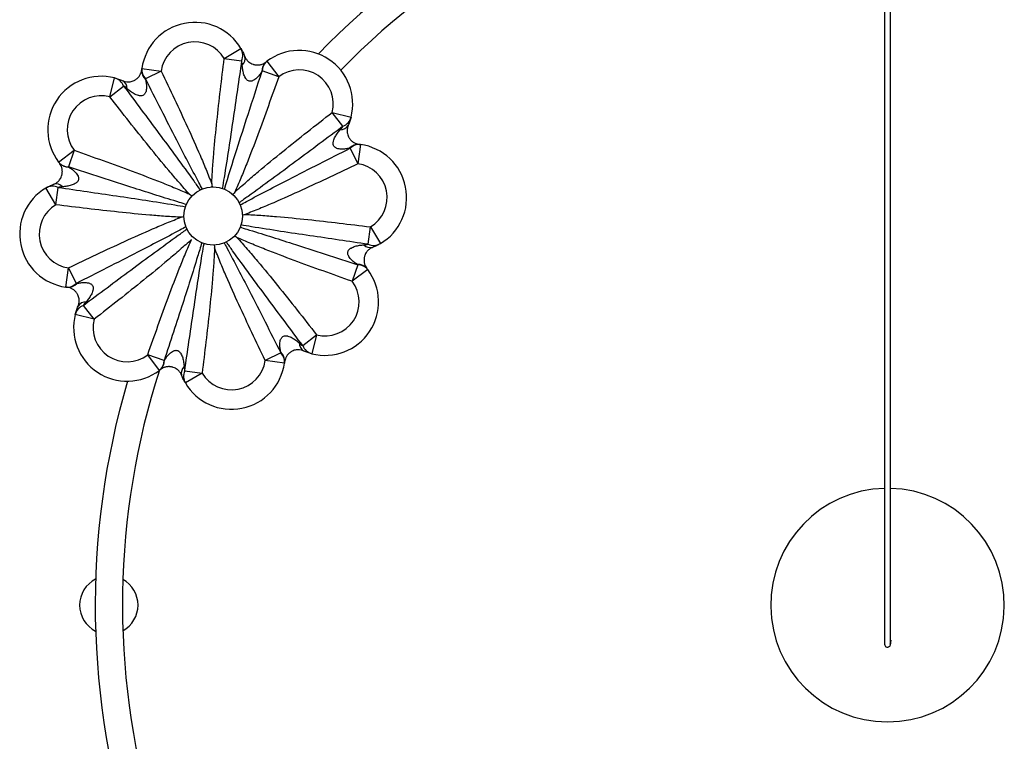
# Paper-space layout '_Inferior' of a CAD drawing. Header units: millimetres. Extents: x -681 to 211, y 556 to 1553.
# Tile 4 of 6: x -681 to -175, y 985 to 1356. Entities that reach past the tile are written whole.
import ezdxf

# ---------------------------------------------------------------- set-up
doc = ezdxf.new("R2010")
doc.units = ezdxf.units.MM

psp = doc.layouts.new('_Inferior')

# ---------------------------------------------------------------- linework, layer by layer
at = {"color": 7, "linetype": 'Continuous', "lineweight": 25}
for p, q in [((-575.86, 1335.79), (-567.25, 1340.88)), ((-575.86, 1335.79), (-566.91, 1334.68)), ((-618.16, 1330.68), (-608.25, 1329.3)), ((-553.92, 1334.41), (-547.89, 1326.43)), ((-634.65, 1316.15), (-632.16, 1325.83)), ((-608.25, 1329.3), (-616.33, 1325.42)), ((-547.89, 1326.43), (-556.34, 1329.4)), ((-634.65, 1316.15), (-627.53, 1321.68)), ((-514.86, 1301), (-520.39, 1308.11)), ((-520.39, 1308.11), (-510.71, 1305.62)), ((-511.12, 1289.79), (-507.23, 1281.72)), ((-505.85, 1291.62), (-507.23, 1281.72)), ((-660.95, 1282.62), (-652.97, 1288.65)), ((-652.97, 1288.65), (-655.93, 1280.19)), ((-662.33, 1260.68), (-661.21, 1269.63)), ((-582.51, 1269.85), (-582.32, 1269.97)), ((-662.33, 1260.68), (-667.42, 1269.29)), ((-592.7, 1264.9), (-592.67, 1265.03)), ((-571.67, 1266.18), (-571.51, 1266.14)), ((-501.86, 1240.37), (-500.74, 1249.32)), ((-500.74, 1249.32), (-495.65, 1240.71)), ((-507.14, 1229.81), (-510.1, 1221.35)), ((-657.22, 1218.38), (-655.84, 1228.28)), ((-655.84, 1228.28), (-651.96, 1220.21)), ((-502.12, 1227.38), (-510.1, 1221.35)), ((-642.68, 1201.89), (-648.22, 1209)), ((-642.68, 1201.89), (-652.37, 1204.38)), ((-535.54, 1188.32), (-528.42, 1193.85)), ((-528.42, 1193.85), (-530.91, 1184.17)), ((-546.74, 1184.58), (-554.82, 1180.7)), ((-606.73, 1180.6), (-615.18, 1183.57)), ((-609.16, 1175.59), (-615.18, 1183.57)), ((-544.91, 1179.32), (-554.82, 1180.7)), ((-596.16, 1175.32), (-587.22, 1174.21)), ((-587.22, 1174.21), (-595.82, 1169.12))]:
    psp.add_line(p, q, dxfattribs=at)
psp.add_circle((-581.54, 1254.88), 15, dxfattribs=at)
for centre, radius, start, end in [((-235.13, 1055), 407, 102.6288, 135.9176), ((-235.13, 1055), 393, 101.7273, 135.6238), ((-590.92, 1326.89), 27.5, 30.5855, 172.0684), ((-590.92, 1326.89), 17.5, 30.5855, 172.0684), ((-573.49, 1337.43), 7.13, 337.2661, 28.9551), ((-569.77, 1335.79), 4.6, 313.1035, 14.2915), ((-537.34, 1312.47), 27.5, 345.5855, 127.0684), ((-611.67, 1329.99), 6.53, 173.9023, 224.4386), ((-550.49, 1329.42), 6.05, 130.8469, 182.9795), ((-549.82, 1329.33), 6.53, 128.9023, 179.4386), ((-639.01, 1299.2), 27.5, 75.5855, 217.0684), ((-634.13, 1318.98), 7.13, 22.2661, 73.9551), ((-612.21, 1329.58), 6.05, 175.8469, 227.9795), ((-537.34, 1312.47), 17.5, 345.5855, 127.0684), ((-630.35, 1320.45), 4.6, 358.1035, 59.2915), ((-639.01, 1299.2), 17.5, 75.5855, 217.0684), ((-517.56, 1307.6), 7.13, 292.2661, 343.9551), ((-516.09, 1303.81), 4.6, 268.1035, 329.2915), ((-506.96, 1285.67), 6.05, 85.8469, 137.9795), ((-506.55, 1285.13), 6.53, 83.9023, 134.4386), ((-509.65, 1264.39), 27.5, 300.5855, 82.0684), ((-655.87, 1286.72), 6.53, 218.9023, 269.4386), ((-655.96, 1286.05), 6.05, 220.8469, 272.9795), ((-509.65, 1264.39), 17.5, 300.5855, 82.0684), ((-663.97, 1263.05), 7.13, 67.2661, 118.9551), ((-662.33, 1266.76), 4.6, 43.1035, 104.2915), ((-653.43, 1245.61), 27.5, 120.5855, 262.0684), ((-653.43, 1245.61), 17.5, 120.5855, 262.0684), ((-500.74, 1243.24), 4.6, 223.1035, 284.2915), ((-499.11, 1246.95), 7.13, 247.2661, 298.9551), ((-507.11, 1223.95), 6.05, 40.8469, 92.9795), ((-507.2, 1223.28), 6.53, 38.9023, 89.4386), ((-524.07, 1210.8), 27.5, 255.5855, 37.0684), ((-656.53, 1224.87), 6.53, 263.9023, 314.4386), ((-656.12, 1224.33), 6.05, 265.8469, 317.9795), ((-524.07, 1210.8), 17.5, 255.5855, 37.0684), ((-645.52, 1202.4), 7.13, 112.2661, 163.9551), ((-646.98, 1206.19), 4.6, 88.1035, 149.2915), ((-625.73, 1197.53), 27.5, 165.5855, 307.0684), ((-625.73, 1197.53), 17.5, 165.5855, 307.0684), ((-532.72, 1189.55), 4.6, 178.1035, 239.2915), ((-550.86, 1180.42), 6.05, 355.8469, 47.9795), ((-551.41, 1180.01), 6.53, 353.9023, 44.4386), ((-528.94, 1191.02), 7.13, 202.2661, 253.9551), ((-613.26, 1180.67), 6.53, 308.9023, 359.4386), ((-612.58, 1180.58), 6.05, 310.8469, 2.9795), ((-572.15, 1183.11), 27.5, 210.5855, 352.0684), ((-572.15, 1183.11), 17.5, 210.5855, 352.0684), ((-235.13, 1055), 393, 162.1108, 196.0626), ((-593.3, 1174.21), 4.6, 133.1035, 194.2915), ((-589.59, 1172.57), 7.13, 157.2661, 208.9551), ((-235.13, 1055), 407, 163.5828, 198.3186), ((-235.13, 1055), 60, 91.4344, 88.562), ((-635.13, 1055), 15, 116.8721, 243.1279), ((-635.13, 1055), 15, 298.7725, 61.2275)]:
    psp.add_arc(centre, radius, start, end, dxfattribs=at)
for points, knots in [([(-236.63, 1034.9), (-236.58, 1034.6), (-236.49, 1034.09), (-236, 1033.64), (-235.67, 1033.48), (-235.47, 1033.43), (-235.42, 1033.42), (-235.38, 1033.41), (-235.34, 1033.41), (-235.26, 1033.4), (-234.95, 1033.38), (-234.55, 1033.47), (-234.02, 1033.81), (-233.69, 1034.34), (-233.17, 1038.97), (-233.82, 1033.4), (-233.58, 1036.2), (-233.64, 1036.7), (-233.62, 1038.11), (-233.63, 1039.6), (-233.63, 1041.29), (-233.63, 1043.1), (-233.63, 1044.99), (-233.63, 1046.92), (-233.63, 1048.84), (-233.63, 1050.8), (-233.63, 1052.85), (-233.63, 1055.13), (-233.63, 1057.81), (-233.63, 1060.98), (-233.63, 1064.81), (-233.63, 1069.57), (-233.63, 1075.48), (-233.63, 1082.62), (-233.63, 1090.39), (-233.63, 1098.81), (-233.63, 1107.75), (-233.63, 1117.01), (-233.63, 1127.56), (-233.63, 1139.34), (-233.63, 1152.24), (-233.63, 1165.03), (-233.63, 1177.44), (-233.63, 1189.22), (-233.63, 1200.38), (-233.63, 1210.93), (-233.63, 1221.02), (-233.63, 1230.77), (-233.63, 1240.19), (-233.63, 1249.39), (-233.63, 1258.42), (-233.63, 1267.3), (-233.63, 1278.93), (-233.63, 1292.76), (-233.63, 1308.52), (-233.63, 1323.55), (-233.63, 1337.98), (-233.63, 1351.63), (-233.63, 1360.55), (-233.63, 1364.77), (-233.63, 1364.86)], [0, 0, 0, 0, 0.002569, 0.004354, 0.005388, 0.00554, 0.005657, 0.005705, 0.005749, 0.005843, 0.006088, 0.007577, 0.009377, 0.01056, 0.011921, 0.040772, 0.067945, 0.093297, 0.116742, 0.13824, 0.157795, 0.175442, 0.191244, 0.205284, 0.217661, 0.228527, 0.239053, 0.249627, 0.260134, 0.27215, 0.283756, 0.295055, 0.309434, 0.32408, 0.339558, 0.355956, 0.372868, 0.39002, 0.407341, 0.43056, 0.453699, 0.476576, 0.498921, 0.52004, 0.539853, 0.559094, 0.578609, 0.599001, 0.620492, 0.642571, 0.665385, 0.688918, 0.712859, 0.760872, 0.808229, 0.856238, 0.90441, 0.952133, 0.998975, 1, 1, 1, 1]), ([(-236.63, 1362.22), (-236.63, 1360.68), (-236.63, 1355.13), (-236.63, 1344.94), (-236.63, 1331.84), (-236.63, 1318.13), (-236.63, 1303.79), (-236.63, 1290.22), (-236.63, 1277.67), (-236.63, 1266.32), (-236.63, 1256.1), (-236.63, 1247.16), (-236.63, 1239.82), (-236.63, 1232.42), (-236.63, 1224.63), (-236.63, 1216.32), (-236.63, 1207.32), (-236.63, 1197.81), (-236.63, 1187.77), (-236.63, 1177.25), (-236.63, 1166.28), (-236.63, 1155.01), (-236.63, 1142.28), (-236.63, 1128.28), (-236.63, 1113.38), (-236.63, 1100.99), (-236.63, 1091.15), (-236.63, 1083.73), (-236.63, 1077), (-236.63, 1071.17), (-236.63, 1066.78), (-236.63, 1063.48), (-236.63, 1060.89), (-236.63, 1058.36), (-236.63, 1055.99), (-236.63, 1053.72), (-236.63, 1051.57), (-236.63, 1049.41), (-236.63, 1047.25), (-236.63, 1045.14), (-236.63, 1043.11), (-236.63, 1041.21), (-236.63, 1039.48), (-236.63, 1037.97), (-236.63, 1036.71), (-236.63, 1035.74), (-236.63, 1035.08), (-236.63, 1034.96), (-236.63, 1034.9)], [0, 0, 0, 0, 0.017732, 0.063688, 0.109419, 0.154847, 0.200962, 0.247153, 0.279326, 0.310879, 0.342591, 0.361046, 0.379027, 0.396264, 0.412538, 0.430268, 0.447665, 0.465215, 0.483602, 0.502928, 0.522931, 0.543517, 0.564511, 0.592643, 0.620641, 0.647848, 0.663561, 0.678779, 0.693055, 0.706059, 0.718267, 0.726497, 0.7345, 0.743244, 0.7537, 0.763251, 0.774089, 0.786312, 0.800013, 0.815569, 0.832817, 0.851813, 0.87259, 0.895152, 0.919022, 0.944528, 0.971568, 1, 1, 1, 1]), ([(-567.25, 1340.88), (-566.91, 1340.31), (-566.57, 1339.69), (-565.92, 1338.37), (-565.61, 1337.67), (-565.32, 1336.93)], [0, 0, 0, 0, 0.5, 0.5, 1, 1, 1, 1]), ([(-582.27, 1271.4), (-582.15, 1274.1), (-581.99, 1276.79), (-581.62, 1282.17), (-581.41, 1284.86), (-580.71, 1292.92), (-580.18, 1298.29), (-579.04, 1309.01), (-578.44, 1314.37), (-577.18, 1325.09), (-576.53, 1330.44), (-575.86, 1335.79)], [0, 0, 0, 0, 0.125, 0.125, 0.25, 0.25, 0.5, 0.5, 0.75, 0.75, 1, 1, 1, 1]), ([(-565.32, 1336.93), (-565.15, 1336.51), (-564.95, 1336.1), (-564.43, 1335.29), (-564.11, 1334.89), (-563.5, 1334.29), (-563.28, 1334.09), (-562.76, 1333.7), (-562.48, 1333.51), (-561.82, 1333.16), (-561.46, 1332.99), (-560.88, 1332.79), (-560.68, 1332.73), (-560.28, 1332.64), (-560.08, 1332.6), (-559.69, 1332.54), (-559.5, 1332.51), (-559.14, 1332.49), (-558.96, 1332.48), (-558.62, 1332.48), (-558.46, 1332.49), (-558.15, 1332.51), (-558, 1332.53), (-557.58, 1332.58), (-557.32, 1332.64), (-556.83, 1332.76), (-556.61, 1332.83), (-555.97, 1333.06), (-555.61, 1333.24), (-554.97, 1333.61), (-554.69, 1333.81), (-554.45, 1334)], [0, 0, 0, 0, 0.125, 0.125, 0.25, 0.25, 0.3125, 0.3125, 0.375, 0.375, 0.4375, 0.4375, 0.46875, 0.46875, 0.5, 0.5, 0.53125, 0.53125, 0.5625, 0.5625, 0.59375, 0.59375, 0.625, 0.625, 0.6875, 0.6875, 0.75, 0.75, 0.875, 0.875, 1, 1, 1, 1]), ([(-566.63, 1332.44), (-566.66, 1332.83), (-566.7, 1333.22), (-566.79, 1333.97), (-566.85, 1334.33), (-566.91, 1334.68)], [0, 0, 0, 0, 0.5, 0.5, 1, 1, 1, 1]), ([(-556.53, 1329.11), (-556.92, 1328.51), (-557.33, 1327.92), (-558.23, 1326.78), (-558.72, 1326.23), (-559.54, 1325.47), (-559.82, 1325.23), (-560.42, 1324.79), (-560.74, 1324.59), (-561.26, 1324.35), (-561.44, 1324.28), (-561.81, 1324.18), (-562, 1324.14), (-562.38, 1324.1), (-562.57, 1324.1), (-562.96, 1324.15), (-563.15, 1324.2), (-563.7, 1324.42), (-564.02, 1324.66), (-564.43, 1325.07), (-564.56, 1325.22), (-564.79, 1325.53), (-564.9, 1325.69), (-565.19, 1326.19), (-565.35, 1326.53), (-565.65, 1327.24), (-565.77, 1327.6), (-566.09, 1328.69), (-566.25, 1329.43), (-566.49, 1330.93), (-566.58, 1331.68), (-566.63, 1332.44)], [0, 0, 0, 0, 0.125, 0.125, 0.25, 0.25, 0.3125, 0.3125, 0.375, 0.375, 0.40625, 0.40625, 0.4375, 0.4375, 0.46875, 0.46875, 0.5, 0.5, 0.5625, 0.5625, 0.59375, 0.59375, 0.625, 0.625, 0.6875, 0.6875, 0.75, 0.75, 0.875, 0.875, 1, 1, 1, 1]), ([(-632.16, 1325.83), (-631.52, 1325.67), (-630.84, 1325.47), (-629.45, 1324.99), (-628.73, 1324.72), (-628, 1324.4)], [0, 0, 0, 0, 0.5, 0.5, 1, 1, 1, 1]), ([(-628, 1324.4), (-627.59, 1324.22), (-627.15, 1324.07), (-626.21, 1323.87), (-625.7, 1323.81), (-624.85, 1323.82), (-624.55, 1323.84), (-623.91, 1323.92), (-623.58, 1323.99), (-622.86, 1324.2), (-622.49, 1324.34), (-621.93, 1324.62), (-621.75, 1324.72), (-621.4, 1324.93), (-621.23, 1325.04), (-620.92, 1325.27), (-620.77, 1325.39), (-620.49, 1325.63), (-620.36, 1325.75), (-620.12, 1325.99), (-620.01, 1326.11), (-619.81, 1326.34), (-619.71, 1326.46), (-619.45, 1326.8), (-619.31, 1327.02), (-619.05, 1327.45), (-618.94, 1327.66), (-618.66, 1328.27), (-618.53, 1328.65), (-618.34, 1329.37), (-618.28, 1329.7), (-618.24, 1330.02)], [0, 0, 0, 0, 0.125, 0.125, 0.25, 0.25, 0.3125, 0.3125, 0.375, 0.375, 0.4375, 0.4375, 0.46875, 0.46875, 0.5, 0.5, 0.53125, 0.53125, 0.5625, 0.5625, 0.59375, 0.59375, 0.625, 0.625, 0.6875, 0.6875, 0.75, 0.75, 0.875, 0.875, 1, 1, 1, 1]), ([(-608.25, 1329.3), (-605.96, 1324.54), (-603.68, 1319.76), (-599.17, 1310.19), (-596.93, 1305.4), (-592.53, 1295.78), (-590.37, 1290.95), (-587.22, 1283.67), (-586.19, 1281.23), (-584.18, 1276.34), (-583.2, 1273.88), (-582.27, 1271.4)], [0, 0, 0, 0, 0.25, 0.25, 0.5, 0.5, 0.75, 0.75, 0.875, 0.875, 1, 1, 1, 1]), ([(-547.89, 1326.43), (-549.64, 1321.44), (-551.4, 1316.45), (-554.98, 1306.49), (-556.79, 1301.52), (-560.48, 1291.61), (-562.36, 1286.66), (-565.29, 1279.29), (-566.28, 1276.83), (-568.32, 1271.95), (-569.36, 1269.52), (-570.46, 1267.11)], [0, 0, 0, 0, 0.25, 0.25, 0.5, 0.5, 0.75, 0.75, 0.875, 0.875, 1, 1, 1, 1]), ([(-625.75, 1320.29), (-626.05, 1320.55), (-626.36, 1320.8), (-626.95, 1321.27), (-627.25, 1321.48), (-627.53, 1321.68)], [0, 0, 0, 0, 0.5, 0.5, 1, 1, 1, 1]), ([(-616.26, 1325.08), (-616.11, 1324.38), (-615.98, 1323.67), (-615.81, 1322.23), (-615.77, 1321.5), (-615.81, 1320.38), (-615.84, 1320.01), (-615.95, 1319.28), (-616.04, 1318.92), (-616.24, 1318.38), (-616.32, 1318.2), (-616.5, 1317.87), (-616.61, 1317.7), (-616.85, 1317.4), (-616.99, 1317.27), (-617.3, 1317.03), (-617.47, 1316.93), (-618.01, 1316.7), (-618.41, 1316.64), (-618.99, 1316.64), (-619.19, 1316.66), (-619.57, 1316.72), (-619.76, 1316.76), (-620.31, 1316.9), (-620.67, 1317.02), (-621.38, 1317.32), (-621.72, 1317.49), (-622.72, 1318.03), (-623.36, 1318.44), (-624.59, 1319.32), (-625.18, 1319.8), (-625.75, 1320.29)], [0, 0, 0, 0, 0.125, 0.125, 0.25, 0.25, 0.3125, 0.3125, 0.375, 0.375, 0.40625, 0.40625, 0.4375, 0.4375, 0.46875, 0.46875, 0.5, 0.5, 0.5625, 0.5625, 0.59375, 0.59375, 0.625, 0.625, 0.6875, 0.6875, 0.75, 0.75, 0.875, 0.875, 1, 1, 1, 1]), ([(-593.65, 1266.08), (-595.48, 1268.07), (-597.27, 1270.08), (-600.81, 1274.15), (-602.56, 1276.2), (-607.77, 1282.39), (-611.19, 1286.57), (-617.97, 1294.96), (-621.33, 1299.17), (-628.01, 1307.64), (-631.34, 1311.89), (-634.65, 1316.15)], [0, 0, 0, 0, 0.125, 0.125, 0.25, 0.25, 0.5, 0.5, 0.75, 0.75, 1, 1, 1, 1]), ([(-570.46, 1267.11), (-568.47, 1268.94), (-566.45, 1270.73), (-562.38, 1274.27), (-560.33, 1276.02), (-554.14, 1281.23), (-549.97, 1284.65), (-541.58, 1291.43), (-537.36, 1294.79), (-528.9, 1301.48), (-524.65, 1304.8), (-520.39, 1308.11)], [0, 0, 0, 0, 0.125, 0.125, 0.25, 0.25, 0.5, 0.5, 0.75, 0.75, 1, 1, 1, 1]), ([(-510.71, 1305.62), (-510.87, 1304.98), (-511.07, 1304.3), (-511.54, 1302.91), (-511.82, 1302.19), (-512.14, 1301.46)], [0, 0, 0, 0, 0.5, 0.5, 1, 1, 1, 1]), ([(-516.24, 1299.22), (-515.98, 1299.52), (-515.74, 1299.82), (-515.27, 1300.42), (-515.05, 1300.71), (-514.86, 1301)], [0, 0, 0, 0, 0.5, 0.5, 1, 1, 1, 1]), ([(-512.14, 1301.46), (-512.32, 1301.05), (-512.46, 1300.61), (-512.67, 1299.67), (-512.73, 1299.17), (-512.72, 1298.31), (-512.7, 1298.01), (-512.61, 1297.38), (-512.54, 1297.04), (-512.33, 1296.33), (-512.19, 1295.96), (-511.92, 1295.4), (-511.82, 1295.22), (-511.61, 1294.86), (-511.49, 1294.7), (-511.26, 1294.38), (-511.15, 1294.23), (-510.91, 1293.95), (-510.79, 1293.83), (-510.55, 1293.59), (-510.43, 1293.48), (-510.19, 1293.27), (-510.08, 1293.18), (-509.73, 1292.92), (-509.51, 1292.77), (-509.08, 1292.52), (-508.87, 1292.41), (-508.26, 1292.12), (-507.88, 1291.99), (-507.17, 1291.8), (-506.83, 1291.74), (-506.52, 1291.71)], [0, 0, 0, 0, 0.125, 0.125, 0.25, 0.25, 0.3125, 0.3125, 0.375, 0.375, 0.4375, 0.4375, 0.46875, 0.46875, 0.5, 0.5, 0.53125, 0.53125, 0.5625, 0.5625, 0.59375, 0.59375, 0.625, 0.625, 0.6875, 0.6875, 0.75, 0.75, 0.875, 0.875, 1, 1, 1, 1]), ([(-511.45, 1289.72), (-512.15, 1289.57), (-512.86, 1289.45), (-514.3, 1289.28), (-515.04, 1289.23), (-516.15, 1289.27), (-516.52, 1289.3), (-517.26, 1289.42), (-517.62, 1289.5), (-518.16, 1289.7), (-518.33, 1289.78), (-518.67, 1289.96), (-518.83, 1290.07), (-519.13, 1290.32), (-519.27, 1290.45), (-519.5, 1290.76), (-519.6, 1290.94), (-519.83, 1291.47), (-519.89, 1291.87), (-519.89, 1292.46), (-519.88, 1292.65), (-519.82, 1293.03), (-519.78, 1293.22), (-519.64, 1293.78), (-519.51, 1294.14), (-519.22, 1294.85), (-519.05, 1295.19), (-518.51, 1296.19), (-518.1, 1296.82), (-517.21, 1298.05), (-516.74, 1298.64), (-516.24, 1299.22)], [0, 0, 0, 0, 0.125, 0.125, 0.25, 0.25, 0.3125, 0.3125, 0.375, 0.375, 0.40625, 0.40625, 0.4375, 0.4375, 0.46875, 0.46875, 0.5, 0.5, 0.5625, 0.5625, 0.59375, 0.59375, 0.625, 0.625, 0.6875, 0.6875, 0.75, 0.75, 0.875, 0.875, 1, 1, 1, 1]), ([(-652.97, 1288.65), (-647.98, 1286.9), (-642.99, 1285.14), (-633.03, 1281.56), (-628.06, 1279.75), (-618.14, 1276.06), (-613.2, 1274.18), (-605.82, 1271.25), (-603.37, 1270.26), (-598.49, 1268.22), (-596.06, 1267.18), (-593.65, 1266.08)], [0, 0, 0, 0, 0.25, 0.25, 0.5, 0.5, 0.75, 0.75, 0.875, 0.875, 1, 1, 1, 1]), ([(-663.46, 1271.22), (-663.04, 1271.38), (-662.63, 1271.59), (-661.82, 1272.11), (-661.42, 1272.42), (-660.82, 1273.03), (-660.62, 1273.26), (-660.24, 1273.77), (-660.05, 1274.06), (-659.69, 1274.71), (-659.53, 1275.07), (-659.33, 1275.66), (-659.27, 1275.86), (-659.17, 1276.26), (-659.13, 1276.46), (-659.07, 1276.84), (-659.05, 1277.03), (-659.02, 1277.4), (-659.02, 1277.57), (-659.02, 1277.91), (-659.02, 1278.08), (-659.05, 1278.39), (-659.06, 1278.53), (-659.12, 1278.96), (-659.17, 1279.22), (-659.3, 1279.7), (-659.37, 1279.93), (-659.6, 1280.56), (-659.78, 1280.92), (-660.15, 1281.56), (-660.34, 1281.84), (-660.54, 1282.09)], [0, 0, 0, 0, 0.125, 0.125, 0.25, 0.25, 0.3125, 0.3125, 0.375, 0.375, 0.4375, 0.4375, 0.46875, 0.46875, 0.5, 0.5, 0.53125, 0.53125, 0.5625, 0.5625, 0.59375, 0.59375, 0.625, 0.625, 0.6875, 0.6875, 0.75, 0.75, 0.875, 0.875, 1, 1, 1, 1]), ([(-655.64, 1280), (-655.04, 1279.62), (-654.45, 1279.2), (-653.31, 1278.3), (-652.76, 1277.82), (-652, 1277), (-651.76, 1276.72), (-651.33, 1276.12), (-651.13, 1275.8), (-650.89, 1275.28), (-650.82, 1275.1), (-650.71, 1274.73), (-650.67, 1274.54), (-650.63, 1274.15), (-650.64, 1273.96), (-650.69, 1273.58), (-650.74, 1273.38), (-650.96, 1272.84), (-651.19, 1272.52), (-651.61, 1272.1), (-651.76, 1271.98), (-652.07, 1271.75), (-652.23, 1271.64), (-652.72, 1271.35), (-653.07, 1271.18), (-653.78, 1270.89), (-654.14, 1270.77), (-655.23, 1270.44), (-655.97, 1270.28), (-657.46, 1270.04), (-658.22, 1269.96), (-658.97, 1269.9)], [0, 0, 0, 0, 0.125, 0.125, 0.25, 0.25, 0.3125, 0.3125, 0.375, 0.375, 0.40625, 0.40625, 0.4375, 0.4375, 0.46875, 0.46875, 0.5, 0.5, 0.5625, 0.5625, 0.59375, 0.59375, 0.625, 0.625, 0.6875, 0.6875, 0.75, 0.75, 0.875, 0.875, 1, 1, 1, 1]), ([(-507.23, 1281.72), (-512, 1279.42), (-516.77, 1277.15), (-526.34, 1272.63), (-531.14, 1270.4), (-540.76, 1266), (-545.59, 1263.83), (-552.87, 1260.68), (-555.31, 1259.65), (-560.2, 1257.64), (-562.66, 1256.66), (-565.14, 1255.73)], [0, 0, 0, 0, 0.25, 0.25, 0.5, 0.5, 0.75, 0.75, 0.875, 0.875, 1, 1, 1, 1]), ([(-667.42, 1269.29), (-666.85, 1269.63), (-666.23, 1269.96), (-664.9, 1270.61), (-664.2, 1270.93), (-663.46, 1271.22)], [0, 0, 0, 0, 0.5, 0.5, 1, 1, 1, 1]), ([(-658.97, 1269.9), (-659.37, 1269.87), (-659.76, 1269.84), (-660.51, 1269.74), (-660.87, 1269.69), (-661.21, 1269.63)], [0, 0, 0, 0, 0.5, 0.5, 1, 1, 1, 1]), ([(-597.94, 1254.27), (-600.63, 1254.38), (-603.33, 1254.54), (-608.71, 1254.91), (-611.4, 1255.13), (-619.46, 1255.82), (-624.82, 1256.36), (-635.55, 1257.49), (-640.91, 1258.1), (-651.62, 1259.36), (-656.98, 1260.01), (-662.33, 1260.68)], [0, 0, 0, 0, 0.125, 0.125, 0.25, 0.25, 0.5, 0.5, 0.75, 0.75, 1, 1, 1, 1]), ([(-596.66, 1254.47), (-597.08, 1254.41), (-597.49, 1254.34), (-597.91, 1254.28), (-597.92, 1254.27), (-597.93, 1254.27), (-597.94, 1254.27)], [0, 0, 0, 0, 0.001258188, 0.001258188, 0.001258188, 0.001290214, 0.001290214, 0.001290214, 0.001290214]), ([(-566.41, 1255.53), (-566, 1255.59), (-565.58, 1255.66), (-565.17, 1255.72), (-565.16, 1255.73), (-565.15, 1255.73), (-565.14, 1255.73)], [0, 0, 0, 0, 0.001258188, 0.001258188, 0.001258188, 0.001290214, 0.001290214, 0.001290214, 0.001290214]), ([(-565.14, 1255.73), (-562.44, 1255.62), (-559.75, 1255.46), (-554.37, 1255.09), (-551.68, 1254.87), (-543.62, 1254.18), (-538.25, 1253.64), (-527.52, 1252.51), (-522.16, 1251.9), (-511.45, 1250.64), (-506.09, 1249.99), (-500.74, 1249.32)], [0, 0, 0, 0, 0.125, 0.125, 0.25, 0.25, 0.5, 0.5, 0.75, 0.75, 1, 1, 1, 1]), ([(-655.84, 1228.28), (-651.07, 1230.58), (-646.3, 1232.85), (-636.73, 1237.37), (-631.94, 1239.6), (-622.31, 1244), (-617.48, 1246.17), (-610.2, 1249.32), (-607.77, 1250.35), (-602.87, 1252.36), (-600.41, 1253.34), (-597.94, 1254.27)], [0, 0, 0, 0, 0.25, 0.25, 0.5, 0.5, 0.75, 0.75, 0.875, 0.875, 1, 1, 1, 1]), ([(-570.47, 1244.68), (-570.13, 1244.43), (-569.79, 1244.18), (-569.45, 1243.94), (-569.44, 1243.93), (-569.43, 1243.93), (-569.42, 1243.92)], [0, 0, 0, 0, 0.001258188, 0.001258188, 0.001258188, 0.001290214, 0.001290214, 0.001290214, 0.001290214]), ([(-592.62, 1242.89), (-594.6, 1241.06), (-596.62, 1239.27), (-600.69, 1235.73), (-602.74, 1233.98), (-608.93, 1228.77), (-613.1, 1225.35), (-621.49, 1218.57), (-625.71, 1215.21), (-634.18, 1208.52), (-638.42, 1205.2), (-642.68, 1201.89)], [0, 0, 0, 0, 0.125, 0.125, 0.25, 0.25, 0.5, 0.5, 0.75, 0.75, 1, 1, 1, 1]), ([(-615.18, 1183.57), (-613.44, 1188.56), (-611.67, 1193.55), (-608.1, 1203.5), (-606.29, 1208.48), (-602.59, 1218.39), (-600.71, 1223.34), (-597.79, 1230.71), (-596.8, 1233.16), (-594.76, 1238.05), (-593.71, 1240.48), (-592.62, 1242.89)], [0, 0, 0, 0, 0.25, 0.25, 0.5, 0.5, 0.75, 0.75, 0.875, 0.875, 1, 1, 1, 1]), ([(-581.01, 1239.87), (-580.94, 1239.46), (-580.88, 1239.04), (-580.81, 1238.63), (-580.81, 1238.62), (-580.81, 1238.61), (-580.81, 1238.6)], [0, 0, 0, 0, 0.001258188, 0.001258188, 0.001258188, 0.001290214, 0.001290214, 0.001290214, 0.001290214]), ([(-569.42, 1243.92), (-567.6, 1241.93), (-565.8, 1239.92), (-562.26, 1235.85), (-560.51, 1233.8), (-555.31, 1227.61), (-551.89, 1223.43), (-545.11, 1215.04), (-541.74, 1210.83), (-535.06, 1202.36), (-531.73, 1198.11), (-528.42, 1193.85)], [0, 0, 0, 0, 0.125, 0.125, 0.25, 0.25, 0.5, 0.5, 0.75, 0.75, 1, 1, 1, 1]), ([(-510.1, 1221.35), (-515.1, 1223.1), (-520.08, 1224.86), (-530.04, 1228.44), (-535.01, 1230.25), (-544.93, 1233.94), (-549.87, 1235.82), (-557.25, 1238.75), (-559.7, 1239.74), (-564.58, 1241.78), (-567.01, 1242.82), (-569.42, 1243.92)], [0, 0, 0, 0, 0.25, 0.25, 0.5, 0.5, 0.75, 0.75, 0.875, 0.875, 1, 1, 1, 1]), ([(-507.43, 1230), (-508.03, 1230.38), (-508.62, 1230.8), (-509.76, 1231.7), (-510.31, 1232.18), (-511.07, 1233), (-511.31, 1233.28), (-511.75, 1233.88), (-511.94, 1234.2), (-512.18, 1234.72), (-512.25, 1234.9), (-512.36, 1235.27), (-512.4, 1235.46), (-512.44, 1235.85), (-512.44, 1236.04), (-512.38, 1236.42), (-512.33, 1236.62), (-512.11, 1237.16), (-511.88, 1237.48), (-511.46, 1237.9), (-511.31, 1238.02), (-511, 1238.25), (-510.84, 1238.36), (-510.35, 1238.65), (-510, 1238.82), (-509.29, 1239.11), (-508.93, 1239.23), (-507.85, 1239.56), (-507.11, 1239.72), (-505.61, 1239.96), (-504.86, 1240.04), (-504.1, 1240.1)], [0, 0, 0, 0, 0.125, 0.125, 0.25, 0.25, 0.3125, 0.3125, 0.375, 0.375, 0.40625, 0.40625, 0.4375, 0.4375, 0.46875, 0.46875, 0.5, 0.5, 0.5625, 0.5625, 0.59375, 0.59375, 0.625, 0.625, 0.6875, 0.6875, 0.75, 0.75, 0.875, 0.875, 1, 1, 1, 1]), ([(-504.1, 1240.1), (-503.7, 1240.13), (-503.32, 1240.16), (-502.57, 1240.26), (-502.2, 1240.31), (-501.86, 1240.37)], [0, 0, 0, 0, 0.5, 0.5, 1, 1, 1, 1]), ([(-495.65, 1240.71), (-496.23, 1240.37), (-496.85, 1240.04), (-498.17, 1239.39), (-498.87, 1239.07), (-499.61, 1238.78)], [0, 0, 0, 0, 0.5, 0.5, 1, 1, 1, 1]), ([(-580.81, 1238.6), (-580.92, 1235.9), (-581.08, 1233.21), (-581.45, 1227.83), (-581.66, 1225.14), (-582.36, 1217.08), (-582.89, 1211.71), (-584.03, 1200.99), (-584.63, 1195.63), (-585.89, 1184.91), (-586.55, 1179.56), (-587.22, 1174.21)], [0, 0, 0, 0, 0.125, 0.125, 0.25, 0.25, 0.5, 0.5, 0.75, 0.75, 1, 1, 1, 1]), ([(-554.82, 1180.7), (-557.11, 1185.46), (-559.39, 1190.24), (-563.9, 1199.81), (-566.14, 1204.6), (-570.54, 1214.22), (-572.71, 1219.05), (-575.85, 1226.34), (-576.89, 1228.77), (-578.9, 1233.66), (-579.88, 1236.12), (-580.81, 1238.6)], [0, 0, 0, 0, 0.25, 0.25, 0.5, 0.5, 0.75, 0.75, 0.875, 0.875, 1, 1, 1, 1]), ([(-499.61, 1238.78), (-500.03, 1238.62), (-500.44, 1238.41), (-501.25, 1237.89), (-501.65, 1237.58), (-502.25, 1236.97), (-502.45, 1236.74), (-502.83, 1236.23), (-503.02, 1235.94), (-503.38, 1235.29), (-503.54, 1234.93), (-503.74, 1234.34), (-503.8, 1234.14), (-503.9, 1233.74), (-503.94, 1233.54), (-504, 1233.16), (-504.02, 1232.97), (-504.05, 1232.6), (-504.05, 1232.43), (-504.05, 1232.09), (-504.05, 1231.92), (-504.03, 1231.61), (-504.01, 1231.47), (-503.95, 1231.04), (-503.9, 1230.78), (-503.78, 1230.3), (-503.7, 1230.07), (-503.47, 1229.44), (-503.3, 1229.08), (-502.93, 1228.44), (-502.73, 1228.16), (-502.54, 1227.91)], [0, 0, 0, 0, 0.125, 0.125, 0.25, 0.25, 0.3125, 0.3125, 0.375, 0.375, 0.4375, 0.4375, 0.46875, 0.46875, 0.5, 0.5, 0.53125, 0.53125, 0.5625, 0.5625, 0.59375, 0.59375, 0.625, 0.625, 0.6875, 0.6875, 0.75, 0.75, 0.875, 0.875, 1, 1, 1, 1]), ([(-651.62, 1220.28), (-650.92, 1220.43), (-650.21, 1220.55), (-648.77, 1220.72), (-648.04, 1220.77), (-646.92, 1220.73), (-646.55, 1220.7), (-645.82, 1220.58), (-645.45, 1220.5), (-644.91, 1220.3), (-644.74, 1220.22), (-644.4, 1220.04), (-644.24, 1219.93), (-643.94, 1219.68), (-643.81, 1219.55), (-643.57, 1219.24), (-643.47, 1219.06), (-643.24, 1218.53), (-643.18, 1218.13), (-643.18, 1217.54), (-643.2, 1217.35), (-643.25, 1216.97), (-643.29, 1216.78), (-643.43, 1216.22), (-643.56, 1215.86), (-643.86, 1215.15), (-644.02, 1214.81), (-644.56, 1213.81), (-644.97, 1213.18), (-645.86, 1211.95), (-646.33, 1211.36), (-646.83, 1210.78)], [0, 0, 0, 0, 0.125, 0.125, 0.25, 0.25, 0.3125, 0.3125, 0.375, 0.375, 0.40625, 0.40625, 0.4375, 0.4375, 0.46875, 0.46875, 0.5, 0.5, 0.5625, 0.5625, 0.59375, 0.59375, 0.625, 0.625, 0.6875, 0.6875, 0.75, 0.75, 0.875, 0.875, 1, 1, 1, 1]), ([(-650.93, 1208.54), (-650.75, 1208.95), (-650.61, 1209.39), (-650.41, 1210.33), (-650.34, 1210.83), (-650.35, 1211.69), (-650.37, 1211.99), (-650.46, 1212.62), (-650.53, 1212.96), (-650.74, 1213.67), (-650.88, 1214.04), (-651.15, 1214.6), (-651.25, 1214.78), (-651.47, 1215.14), (-651.58, 1215.3), (-651.81, 1215.62), (-651.93, 1215.77), (-652.17, 1216.05), (-652.29, 1216.17), (-652.53, 1216.41), (-652.65, 1216.52), (-652.88, 1216.73), (-653, 1216.82), (-653.34, 1217.08), (-653.56, 1217.23), (-653.99, 1217.48), (-654.2, 1217.59), (-654.81, 1217.88), (-655.19, 1218.01), (-655.9, 1218.2), (-656.24, 1218.26), (-656.55, 1218.29)], [0, 0, 0, 0, 0.125, 0.125, 0.25, 0.25, 0.3125, 0.3125, 0.375, 0.375, 0.4375, 0.4375, 0.46875, 0.46875, 0.5, 0.5, 0.53125, 0.53125, 0.5625, 0.5625, 0.59375, 0.59375, 0.625, 0.625, 0.6875, 0.6875, 0.75, 0.75, 0.875, 0.875, 1, 1, 1, 1]), ([(-646.83, 1210.78), (-647.09, 1210.48), (-647.34, 1210.18), (-647.8, 1209.58), (-648.02, 1209.29), (-648.22, 1209)], [0, 0, 0, 0, 0.5, 0.5, 1, 1, 1, 1]), ([(-652.37, 1204.38), (-652.2, 1205.02), (-652, 1205.7), (-651.53, 1207.09), (-651.25, 1207.81), (-650.93, 1208.54)], [0, 0, 0, 0, 0.5, 0.5, 1, 1, 1, 1]), ([(-546.81, 1184.92), (-546.96, 1185.62), (-547.09, 1186.33), (-547.26, 1187.77), (-547.31, 1188.5), (-547.27, 1189.62), (-547.24, 1189.99), (-547.12, 1190.72), (-547.03, 1191.08), (-546.83, 1191.62), (-546.76, 1191.8), (-546.57, 1192.13), (-546.47, 1192.3), (-546.22, 1192.6), (-546.08, 1192.73), (-545.77, 1192.97), (-545.6, 1193.07), (-545.06, 1193.3), (-544.67, 1193.36), (-544.08, 1193.36), (-543.88, 1193.34), (-543.5, 1193.28), (-543.32, 1193.24), (-542.76, 1193.1), (-542.4, 1192.98), (-541.69, 1192.68), (-541.35, 1192.51), (-540.35, 1191.97), (-539.71, 1191.56), (-538.48, 1190.68), (-537.89, 1190.2), (-537.32, 1189.71)], [0, 0, 0, 0, 0.125, 0.125, 0.25, 0.25, 0.3125, 0.3125, 0.375, 0.375, 0.40625, 0.40625, 0.4375, 0.4375, 0.46875, 0.46875, 0.5, 0.5, 0.5625, 0.5625, 0.59375, 0.59375, 0.625, 0.625, 0.6875, 0.6875, 0.75, 0.75, 0.875, 0.875, 1, 1, 1, 1]), ([(-537.32, 1189.71), (-537.02, 1189.45), (-536.72, 1189.2), (-536.12, 1188.73), (-535.83, 1188.52), (-535.54, 1188.32)], [0, 0, 0, 0, 0.5, 0.5, 1, 1, 1, 1]), ([(-606.54, 1180.89), (-606.15, 1181.49), (-605.74, 1182.08), (-604.84, 1183.22), (-604.35, 1183.77), (-603.54, 1184.53), (-603.25, 1184.77), (-602.65, 1185.21), (-602.33, 1185.41), (-601.81, 1185.65), (-601.63, 1185.72), (-601.27, 1185.82), (-601.08, 1185.86), (-600.69, 1185.9), (-600.5, 1185.9), (-600.11, 1185.85), (-599.92, 1185.8), (-599.38, 1185.58), (-599.05, 1185.34), (-598.64, 1184.93), (-598.51, 1184.78), (-598.28, 1184.47), (-598.18, 1184.31), (-597.88, 1183.81), (-597.72, 1183.47), (-597.43, 1182.76), (-597.3, 1182.4), (-596.98, 1181.31), (-596.82, 1180.57), (-596.58, 1179.07), (-596.49, 1178.32), (-596.44, 1177.56)], [0, 0, 0, 0, 0.125, 0.125, 0.25, 0.25, 0.3125, 0.3125, 0.375, 0.375, 0.40625, 0.40625, 0.4375, 0.4375, 0.46875, 0.46875, 0.5, 0.5, 0.5625, 0.5625, 0.59375, 0.59375, 0.625, 0.625, 0.6875, 0.6875, 0.75, 0.75, 0.875, 0.875, 1, 1, 1, 1]), ([(-535.07, 1185.6), (-535.49, 1185.78), (-535.92, 1185.93), (-536.86, 1186.13), (-537.37, 1186.19), (-538.22, 1186.18), (-538.53, 1186.16), (-539.16, 1186.08), (-539.49, 1186.01), (-540.21, 1185.8), (-540.58, 1185.66), (-541.14, 1185.38), (-541.32, 1185.28), (-541.67, 1185.07), (-541.84, 1184.96), (-542.16, 1184.73), (-542.3, 1184.61), (-542.58, 1184.37), (-542.71, 1184.25), (-542.95, 1184.01), (-543.06, 1183.89), (-543.26, 1183.66), (-543.36, 1183.54), (-543.62, 1183.2), (-543.76, 1182.98), (-544.02, 1182.55), (-544.13, 1182.34), (-544.41, 1181.73), (-544.54, 1181.35), (-544.73, 1180.63), (-544.79, 1180.3), (-544.83, 1179.98)], [0, 0, 0, 0, 0.125, 0.125, 0.25, 0.25, 0.3125, 0.3125, 0.375, 0.375, 0.4375, 0.4375, 0.46875, 0.46875, 0.5, 0.5, 0.53125, 0.53125, 0.5625, 0.5625, 0.59375, 0.59375, 0.625, 0.625, 0.6875, 0.6875, 0.75, 0.75, 0.875, 0.875, 1, 1, 1, 1]), ([(-530.91, 1184.17), (-531.56, 1184.33), (-532.23, 1184.53), (-533.63, 1185.01), (-534.34, 1185.28), (-535.07, 1185.6)], [0, 0, 0, 0, 0.5, 0.5, 1, 1, 1, 1]), ([(-597.75, 1173.07), (-597.92, 1173.49), (-598.12, 1173.9), (-598.65, 1174.71), (-598.96, 1175.11), (-599.57, 1175.71), (-599.8, 1175.91), (-600.31, 1176.3), (-600.59, 1176.49), (-601.25, 1176.84), (-601.61, 1177.01), (-602.2, 1177.21), (-602.4, 1177.27), (-602.8, 1177.36), (-602.99, 1177.4), (-603.38, 1177.46), (-603.57, 1177.49), (-603.94, 1177.51), (-604.11, 1177.52), (-604.45, 1177.52), (-604.61, 1177.51), (-604.92, 1177.49), (-605.07, 1177.47), (-605.5, 1177.42), (-605.76, 1177.36), (-606.24, 1177.24), (-606.47, 1177.17), (-607.1, 1176.94), (-607.46, 1176.76), (-608.1, 1176.39), (-608.38, 1176.19), (-608.63, 1176)], [0, 0, 0, 0, 0.125, 0.125, 0.25, 0.25, 0.3125, 0.3125, 0.375, 0.375, 0.4375, 0.4375, 0.46875, 0.46875, 0.5, 0.5, 0.53125, 0.53125, 0.5625, 0.5625, 0.59375, 0.59375, 0.625, 0.625, 0.6875, 0.6875, 0.75, 0.75, 0.875, 0.875, 1, 1, 1, 1]), ([(-596.44, 1177.56), (-596.41, 1177.17), (-596.37, 1176.78), (-596.28, 1176.03), (-596.22, 1175.67), (-596.16, 1175.32)], [0, 0, 0, 0, 0.5, 0.5, 1, 1, 1, 1]), ([(-595.82, 1169.12), (-596.16, 1169.69), (-596.5, 1170.31), (-597.15, 1171.63), (-597.46, 1172.33), (-597.75, 1173.07)], [0, 0, 0, 0, 0.5, 0.5, 1, 1, 1, 1])]:
    psp.add_open_spline(points, degree=3, knots=knots, dxfattribs=at)
for points in [[(-618.24, 1330.02), (-618.22, 1330.24), (-618.19, 1330.47), (-618.16, 1330.68)], [(-554.45, 1334), (-554.27, 1334.14), (-554.09, 1334.28), (-553.92, 1334.41)], [(-616.33, 1325.42), (-616.31, 1325.31), (-616.28, 1325.2), (-616.26, 1325.08)], [(-556.34, 1329.4), (-556.41, 1329.3), (-556.47, 1329.21), (-556.53, 1329.11)], [(-511.12, 1289.79), (-511.23, 1289.77), (-511.34, 1289.75), (-511.45, 1289.72)], [(-506.52, 1291.71), (-506.29, 1291.68), (-506.07, 1291.65), (-505.85, 1291.62)], [(-660.54, 1282.09), (-660.68, 1282.27), (-660.82, 1282.45), (-660.95, 1282.62)], [(-655.93, 1280.19), (-655.84, 1280.13), (-655.74, 1280.07), (-655.64, 1280)], [(-582.06, 1270.13), (-582.15, 1270.07), (-582.23, 1270.02), (-582.32, 1269.97)], [(-582.27, 1271.4), (-582.2, 1270.98), (-582.13, 1270.55), (-582.06, 1270.13)], [(-593.65, 1266.08), (-593.3, 1265.83), (-592.95, 1265.58), (-592.6, 1265.32)], [(-592.6, 1265.32), (-592.63, 1265.23), (-592.65, 1265.13), (-592.67, 1265.03)], [(-571.21, 1266.07), (-571.31, 1266.09), (-571.41, 1266.11), (-571.51, 1266.14)], [(-570.46, 1267.11), (-570.71, 1266.77), (-570.96, 1266.42), (-571.21, 1266.07)], [(-596.5, 1254.22), (-596.56, 1254.3), (-596.61, 1254.39), (-596.66, 1254.47)], [(-566.57, 1255.78), (-566.52, 1255.7), (-566.46, 1255.61), (-566.41, 1255.53)], [(-507.14, 1229.81), (-507.23, 1229.87), (-507.33, 1229.93), (-507.43, 1230)], [(-502.54, 1227.91), (-502.39, 1227.73), (-502.26, 1227.55), (-502.12, 1227.38)], [(-651.96, 1220.21), (-651.84, 1220.23), (-651.73, 1220.25), (-651.62, 1220.28)], [(-656.55, 1218.29), (-656.78, 1218.32), (-657, 1218.35), (-657.22, 1218.38)], [(-546.74, 1184.58), (-546.77, 1184.69), (-546.79, 1184.8), (-546.81, 1184.92)], [(-606.73, 1180.6), (-606.67, 1180.7), (-606.6, 1180.79), (-606.54, 1180.89)], [(-544.83, 1179.98), (-544.85, 1179.76), (-544.88, 1179.53), (-544.91, 1179.32)], [(-608.63, 1176), (-608.8, 1175.86), (-608.98, 1175.72), (-609.16, 1175.59)]]:
    psp.add_open_spline(points, degree=3, dxfattribs=at)
at = {"color": 8, "linetype": 'Continuous', "lineweight": 25}
for points, knots in [([(-566.91, 1334.68), (-568.37, 1324.66), (-571.29, 1304.66), (-574.56, 1282.77), (-576.57, 1270.94), (-576.9, 1269.03)], [0, 0, 0, 0, 0.457013, 0.912326, 1, 1, 1, 1]), ([(-587.08, 1268.76), (-587.68, 1269.87), (-592.16, 1278.16), (-601.91, 1297.04), (-610.97, 1314.87), (-616.33, 1325.42)], [0, 0, 0, 0, 0.059511, 0.444064, 1, 1, 1, 1]), ([(-575.76, 1268.53), (-573.67, 1275.36), (-569.73, 1288.21), (-563.17, 1308.48), (-558.78, 1321.94), (-556.34, 1329.4)], [0, 0, 0, 0, 0.335607, 0.632312, 1, 1, 1, 1]), ([(-627.53, 1321.68), (-621.48, 1313.56), (-609.4, 1297.36), (-596.23, 1279.55), (-589.28, 1269.76), (-588.15, 1268.17)], [0, 0, 0, 0, 0.456698, 0.911698, 1, 1, 1, 1]), ([(-514.86, 1301), (-522.97, 1294.95), (-539.18, 1282.87), (-556.96, 1269.71), (-566.74, 1262.77), (-568.31, 1261.66)], [0, 0, 0, 0, 0.4572163, 0.9127326, 1, 1, 1, 1]), ([(-567.68, 1260.6), (-566.6, 1261.18), (-558.35, 1265.64), (-539.5, 1275.37), (-521.66, 1284.44), (-511.12, 1289.79)], [0, 0, 0, 0, 0.057808, 0.443057, 1, 1, 1, 1]), ([(-595.15, 1260.79), (-596.37, 1261.16), (-605.41, 1263.86), (-625.67, 1270.32), (-644.69, 1276.52), (-655.93, 1280.19)], [0, 0, 0, 0, 0.060059, 0.444387, 1, 1, 1, 1]), ([(-661.21, 1269.63), (-651.19, 1268.16), (-631.19, 1265.25), (-609.35, 1261.98), (-597.57, 1259.98), (-595.7, 1259.66)], [0, 0, 0, 0, 0.457953, 0.914203, 1, 1, 1, 1]), ([(-595.38, 1249.41), (-596.46, 1248.82), (-604.72, 1244.36), (-623.57, 1234.63), (-641.41, 1225.56), (-651.96, 1220.21)], [0, 0, 0, 0, 0.058106, 0.443233, 1, 1, 1, 1]), ([(-501.86, 1240.37), (-511.88, 1241.84), (-531.88, 1244.75), (-553.74, 1248.02), (-565.52, 1250.02), (-567.4, 1250.34)], [0, 0, 0, 0, 0.457751, 0.9138, 1, 1, 1, 1]), ([(-648.22, 1209), (-640.1, 1215.05), (-623.9, 1227.13), (-606.13, 1240.28), (-596.37, 1247.2), (-594.82, 1248.3)], [0, 0, 0, 0, 0.457717, 0.913732, 1, 1, 1, 1]), ([(-567.85, 1249.18), (-566.65, 1248.83), (-557.64, 1246.13), (-537.41, 1239.68), (-518.38, 1233.48), (-507.14, 1229.81)], [0, 0, 0, 0, 0.058925, 0.443717, 1, 1, 1, 1]), ([(-587.39, 1241.19), (-588.11, 1238.8), (-591.25, 1228.37), (-597.73, 1208.18), (-603.54, 1190.39), (-606.73, 1180.6)], [0, 0, 0, 0, 0.118139, 0.514874, 1, 1, 1, 1]), ([(-596.16, 1175.32), (-594.7, 1185.34), (-591.78, 1205.34), (-588.53, 1227.14), (-586.53, 1238.87), (-586.22, 1240.69)], [0, 0, 0, 0, 0.458985, 0.916264, 1, 1, 1, 1]), ([(-575.9, 1241.08), (-575.4, 1240.15), (-571.03, 1232.06), (-561.3, 1213.24), (-552.18, 1195.27), (-546.74, 1184.58)], [0, 0, 0, 0, 0.050231, 0.434692, 1, 1, 1, 1]), ([(-535.54, 1188.32), (-541.59, 1196.44), (-553.67, 1212.64), (-566.79, 1230.37), (-573.68, 1240.08), (-574.75, 1241.59)], [0, 0, 0, 0, 0.458761, 0.915816, 1, 1, 1, 1])]:
    psp.add_open_spline(points, degree=3, knots=knots, dxfattribs=at)

doc.saveas('drawing.dxf')
